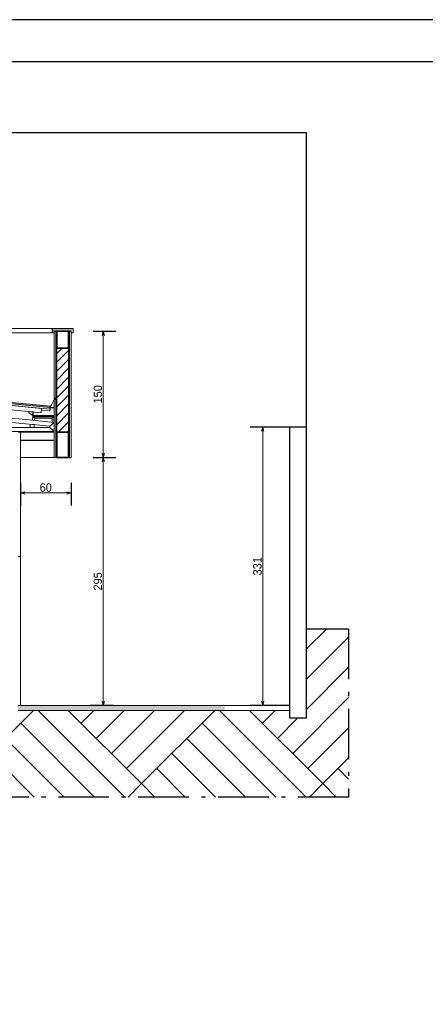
# Model space of a CAD drawing. Header units: millimetres. Extents: x -109 to 627, y -178 to 173.
# Tile 177 of 178: x 352 to 362, y 66 to 89. Entities that reach past the tile are written whole.
import ezdxf

# ---------------------------------------------------------------- set-up
doc = ezdxf.new("R2010")
doc.units = ezdxf.units.MM
doc.linetypes.add('ACAD_ISO10W100', pattern=[18.5, 12, -3, 0.5, -3])
for name, color, linetype, lineweight in [('ARQ - COTAS', 8, 'Continuous', 5), ('ARQ - ESTRUTURA - CORTE_VIGA', 6, 'Continuous', 35), ('ARQ - ESTRUTURA_VIGA', 3, 'Continuous', 15), ('ARQ - FORRO', 7, 'Continuous', 9), ('ARQ - PAREDE VISTA', 4, 'Continuous', 9), ('ARQ - PAREDES_HACHURA', 9, 'Continuous', 35), ('ARQ - PILAR', 4, 'Continuous', 15), ('ARQ - PISO', 9, 'Continuous', 5), ('ARQ - PISO_HACHURA', 8, 'Continuous', 40)]:
    doc.layers.add(name, color=color, linetype=linetype, lineweight=lineweight)
doc.styles.add('GULIM', font='Gulim.ttf')
doc.dimstyles.new('GULIM-50', dxfattribs={"dimtxt": 0.2, "dimasz": 0.1, "dimexe": 0.3, "dimexo": 0, "dimgap": 0.025, "dimtad": 1, "dimdec": 1, "dimlfac": 50, "dimzin": 12, "dimdsep": 46, "dimtxsty": 'GULIM', "dimblk": 'OPEN30', "dimcen": 0, "dimclrd": 152, "dimclre": 152, "dimclrt": 152, "dimaunit": 1, "dimadec": 0, "dimazin": 0, "dimtfac": 1.875, "dimtdec": 1, "dimtmove": 2, "dimatfit": 3, "dimldrblk": 'OPEN30', "dimfxl": 0, "dimtolj": 1, "dimtzin": 12, "dimlwd": -1, "dimarcsym": 0})

# ---------------------------------------------------------------- blocks, each defined once
blk = doc.blocks.new('out_ifc-2-Corte 1')
at = {"layer": 'ARQ - ESTRUTURA_VIGA'}
for p, q in [((14.397, 4.375), (17.147, 4.375)), ((17.147, 4.348), (17.147, 4.375)), ((17.263, 4.375), (17.147, 4.375)), ((17.147, 4.348), (17.147, 4.375)), ((17.147, 4.375), (17.263, 4.375)), ((17.147, 4.348), (17.147, 4.325)), ((17.147, 4.325), (17.147, 4.348)), ((17.148, 4.348), (17.148, 4.374)), ((17.281, 4.374), (17.148, 4.374)), ((17.281, 4.374), (17.148, 4.374)), ((17.148, 4.374), (17.148, 4.348)), ((17.148, 4.35), (17.171, 4.35)), ((17.148, 4.325), (17.148, 4.348)), ((17.148, 4.348), (17.148, 4.325)), ((17.171, 4.337), (17.171, 4.35)), ((17.171, 4.35), (17.172, 4.35)), ((17.171, 4.337), (17.171, 4.35)), ((17.171, 4.35), (17.172, 4.35)), ((17.171, 4.325), (17.171, 4.337)), ((17.171, 4.325), (17.171, 4.337)), ((17.172, 4.35), (17.372, 4.35)), ((17.172, 4.336), (17.172, 4.35)), ((17.172, 4.35), (17.172, 4.35)), ((17.172, 4.35), (17.172, 4.35)), ((17.172, 4.35), (17.172, 4.336)), ((17.172, 4.325), (17.172, 4.336)), ((17.172, 4.336), (17.172, 4.325)), ((17.263, 4.375), (17.397, 4.375)), ((17.263, 4.375), (17.397, 4.375)), ((17.281, 4.374), (17.396, 4.374)), ((17.396, 4.374), (17.281, 4.374)), ((17.372, 4.35), (17.372, 4.338)), ((17.372, 4.35), (17.372, 4.35)), ((17.372, 4.35), (17.373, 4.35)), ((17.372, 4.338), (17.372, 4.35)), ((17.372, 4.35), (17.372, 4.35)), ((17.372, 4.35), (17.373, 4.35)), ((17.372, 4.325), (17.372, 4.338)), ((17.372, 4.325), (17.372, 4.338)), ((17.373, 4.337), (17.373, 4.35)), ((17.373, 4.35), (17.373, 4.337)), ((17.373, 4.325), (17.373, 4.337)), ((17.373, 4.337), (17.373, 4.325)), ((17.396, 4.374), (17.396, 4.352)), ((17.396, 4.352), (17.396, 4.374)), ((17.396, 4.352), (17.396, 4.325)), ((17.396, 4.325), (17.396, 4.352)), ((17.397, 4.352), (17.397, 4.375)), ((17.397, 4.375), (17.397, 4.352)), ((17.397, 4.352), (17.397, 4.325)), ((17.397, 4.352), (17.397, 4.325)), ((17.147, 4.325), (14.397, 4.325)), ((17.147, 4.325), (17.159, 4.325)), ((17.159, 4.325), (17.147, 4.325)), ((17.16, 4.325), (17.148, 4.325)), ((17.148, 4.325), (17.16, 4.325)), ((17.172, 4.325), (17.159, 4.325)), ((17.172, 4.325), (17.159, 4.325)), ((17.171, 4.325), (17.16, 4.325)), ((17.16, 4.325), (17.171, 4.325)), ((17.372, 4.325), (17.384, 4.325)), ((17.384, 4.325), (17.372, 4.325)), ((17.385, 4.325), (17.373, 4.325)), ((17.373, 4.325), (17.385, 4.325)), ((17.384, 4.325), (17.397, 4.325)), ((17.397, 4.325), (17.384, 4.325)), ((17.396, 4.325), (17.385, 4.325)), ((17.385, 4.325), (17.396, 4.325)), ((17.127, 3.45), (14.142, 3.749)), ((17.127, 3.451), (14.142, 3.749)), ((13.983, 3.679), (17.018, 3.375)), ((17.023, 3.426), (13.988, 3.73)), ((14.139, 3.715), (17.124, 3.416)), ((17.121, 3.437), (14.141, 3.735)), ((17.121, 3.436), (14.141, 3.734)), ((14.187, 3.508), (17.122, 3.214)), ((15.48, 3.429), (16.913, 3.285)), ((17.018, 3.375), (17.023, 3.426)), ((17.021, 3.406), (17.122, 3.396)), ((17.126, 3.436), (17.122, 3.437)), ((17.126, 3.436), (17.122, 3.436)), ((17.122, 3.396), (17.124, 3.416)), ((17.122, 3.396), (17.124, 3.416)), ((17.124, 3.416), (17.126, 3.433)), ((17.124, 3.416), (17.126, 3.433)), ((17.126, 3.436), (17.127, 3.446)), ((17.126, 3.436), (17.126, 3.436)), ((17.126, 3.435), (17.126, 3.436)), ((17.126, 3.436), (17.126, 3.436)), ((17.126, 3.435), (17.126, 3.436)), ((17.127, 3.45), (17.127, 3.451)), ((17.127, 3.448), (17.127, 3.451)), ((17.127, 3.45), (17.127, 3.451)), ((16.872, 3.39), (16.871, 3.373)), ((16.92, 3.34), (16.871, 3.373)), ((16.871, 3.373), (16.873, 3.373)), ((16.922, 3.385), (16.872, 3.39)), ((16.873, 3.373), (16.874, 3.388)), ((16.874, 3.388), (16.92, 3.383)), ((16.918, 3.335), (16.913, 3.285)), ((16.913, 3.285), (16.916, 3.285)), ((16.92, 3.326), (16.916, 3.285)), ((16.916, 3.285), (17.169, 3.26)), ((16.92, 3.335), (16.918, 3.335)), ((16.918, 3.335), (16.92, 3.333)), ((16.92, 3.333), (16.918, 3.335)), ((16.92, 3.383), (16.92, 3.326)), ((16.92, 3.326), (16.922, 3.326)), ((16.922, 3.326), (16.922, 3.385)), ((17.17, 3.34), (16.922, 3.34)), ((17.17, 3.335), (16.922, 3.335)), ((17.169, 3.332), (16.922, 3.332)), ((17.17, 3.331), (16.922, 3.331)), ((17.17, 3.328), (16.922, 3.328)), ((16.922, 3.328), (16.922, 3.326)), ((16.922, 3.326), (17.17, 3.326)), ((16.926, 3.326), (16.941, 3.31)), ((16.941, 3.31), (16.926, 3.326)), ((16.941, 3.31), (16.938, 3.283)), ((17.147, 3.31), (16.941, 3.31)), ((17.147, 3.31), (17.163, 3.326)), ((17.163, 3.326), (17.147, 3.31)), ((17.147, 3.31), (17.147, 3.262)), ((17.168, 3.331), (17.169, 3.332)), ((17.169, 3.332), (17.168, 3.331)), ((17.169, 3.332), (17.17, 3.333)), ((17.17, 3.333), (17.169, 3.332)), ((17.169, 3.332), (17.169, 3.331)), ((17.169, 3.326), (17.169, 3.26)), ((17.17, 3.326), (17.17, 3.328)), ((17.122, 3.2), (14.222, 3.2)), ((16.885, 3.238), (16.935, 3.233)), ((16.885, 3.2), (16.885, 3.238)), ((16.885, 3.2), (16.935, 3.2)), ((16.935, 3.233), (16.935, 3.2)), ((17.172, 3.259), (17.122, 3.214)), ((17.122, 3.214), (17.172, 3.259)), ((17.122, 3.214), (17.122, 3.2)), ((17.172, 3.15), (17.122, 3.2)), ((17.122, 3.2), (17.172, 3.15)), ((17.169, 3.26), (17.172, 3.259)), ((14.222, 3.15), (17.172, 3.15))]:
    blk.add_line(p, q, dxfattribs=at)
at = {"layer": 'ARQ - PILAR'}
for p, q in [((17.142, 3.477), (17.172, 3.532)), ((17.142, 3.477), (17.172, 3.532)), ((17.143, 3.476), (17.172, 3.532)), ((17.172, 3.532), (17.143, 3.476)), ((17.172, 3.546), (17.172, 3.547)), ((17.172, 3.547), (17.172, 3.547)), ((17.172, 3.547), (17.178, 3.547)), ((17.172, 3.546), (17.172, 3.547)), ((17.172, 3.547), (17.172, 3.547)), ((17.172, 3.547), (17.178, 3.547)), ((17.178, 3.546), (17.172, 3.546)), ((17.178, 3.546), (17.172, 3.546)), ((17.176, 3.532), (17.172, 3.532)), ((17.172, 3.532), (17.176, 3.532)), ((17.172, 3.532), (17.176, 3.532)), ((17.176, 3.532), (17.172, 3.532)), ((17.176, 3.532), (17.181, 3.532)), ((17.176, 3.532), (17.182, 3.532)), ((17.176, 3.532), (17.181, 3.532)), ((17.182, 3.532), (17.176, 3.532)), ((17.182, 3.547), (17.178, 3.547)), ((17.178, 3.547), (17.182, 3.547)), ((17.181, 3.546), (17.178, 3.546)), ((17.181, 3.546), (17.178, 3.546)), ((17.181, 3.546), (17.181, 3.541)), ((17.181, 3.541), (17.181, 3.546)), ((17.181, 3.541), (17.181, 3.532)), ((17.181, 3.532), (17.181, 3.541)), ((17.182, 3.538), (17.182, 3.547)), ((17.182, 3.547), (17.182, 3.538)), ((17.182, 3.532), (17.182, 3.538)), ((17.182, 3.538), (17.182, 3.532)), ((17.142, 3.477), (17.121, 3.437)), ((17.121, 3.437), (17.142, 3.477)), ((17.121, 3.437), (17.121, 3.429)), ((17.121, 3.429), (17.121, 3.437)), ((17.121, 3.429), (17.121, 3.417)), ((17.121, 3.417), (17.121, 3.429)), ((17.121, 3.417), (17.122, 3.417)), ((17.122, 3.417), (17.121, 3.417)), ((17.122, 3.437), (17.143, 3.476)), ((17.143, 3.476), (17.122, 3.437)), ((17.122, 3.437), (17.122, 3.425)), ((17.122, 3.437), (17.122, 3.425)), ((17.172, 3.435), (17.122, 3.435)), ((17.122, 3.435), (17.122, 3.418)), ((17.122, 3.417), (17.122, 3.425)), ((17.122, 3.425), (17.122, 3.417)), ((17.122, 3.418), (17.124, 3.418)), ((17.122, 3.417), (17.122, 3.417)), ((17.122, 3.417), (17.122, 3.417)), ((17.124, 3.433), (17.17, 3.433)), ((17.124, 3.418), (17.124, 3.433)), ((17.17, 3.433), (17.17, 3.326)), ((17.172, 3.326), (17.172, 3.435)), ((17.17, 3.326), (17.172, 3.326))]:
    blk.add_line(p, q, dxfattribs=at)
blk = doc.blocks.new('_Open30')
at = {"color": 0, "linetype": 'ByBlock', "lineweight": -2}
for p, q in [((-1, 0.27), (0, 0)), ((0, 0), (-1, -0.27)), ((0, 0), (-1, 0))]:
    blk.add_line(p, q, dxfattribs=at)
blk = doc.blocks.new('*D168')
at = {"layer": 'ARQ - COTAS', "color": 152, "lineweight": -2, "transparency": 16777216}
for p, q in [((352.337, 78.082), (352.337, 77.542)), ((353.537, 78.082), (353.537, 77.542))]:
    blk.add_line(p, q, dxfattribs=at)
at = {"layer": 'ARQ - COTAS', "color": 152, "transparency": 16777216}
blk.add_line((352.437, 77.842), (353.437, 77.842), dxfattribs=at)
at = {"layer": 'Defpoints', "color": 0, "transparency": 16777216}
for p in [(352.337, 78.082), (353.537, 78.082), (353.537, 77.842)]:
    blk.add_point(p, dxfattribs=at)
at = {"layer": 'ARQ - COTAS', "color": 152, "transparency": 16777216, "xscale": 0.1, "yscale": 0.1, "zscale": 0.1, "rotation": 180}
blk.add_blockref('_Open30', (352.337, 77.842), dxfattribs=at)
at = {"layer": 'ARQ - COTAS', "color": 152, "transparency": 16777216, "xscale": 0.1, "yscale": 0.1, "zscale": 0.1}
blk.add_blockref('_Open30', (353.537, 77.842), dxfattribs=at)
at = {"layer": 'ARQ - COTAS', "color": 152, "transparency": 16777216, "insert": (352.937, 77.97), "char_height": 0.2, "width": 0.32397, "attachment_point": 5, "style": 'GULIM'}
blk.add_mtext('\\A1;60', dxfattribs=at)
blk = doc.blocks.new('*D169')
at = {"layer": 'ARQ - COTAS', "color": 152, "lineweight": -2, "transparency": 16777216}
for p, q in [((354.063, 81.688), (354.603, 81.688)), ((354.063, 78.688), (354.603, 78.688))]:
    blk.add_line(p, q, dxfattribs=at)
at = {"layer": 'ARQ - COTAS', "color": 152, "transparency": 16777216}
blk.add_line((354.303, 81.588), (354.303, 78.788), dxfattribs=at)
at = {"layer": 'Defpoints', "color": 0, "transparency": 16777216}
for p in [(354.063, 81.688), (354.063, 78.688), (354.303, 78.688)]:
    blk.add_point(p, dxfattribs=at)
at = {"layer": 'ARQ - COTAS', "color": 152, "transparency": 16777216, "xscale": 0.1, "yscale": 0.1, "zscale": 0.1}
for p, rotation in [((354.303, 81.688), 90), ((354.303, 78.688), 270)]:
    blk.add_blockref('_Open30', p, dxfattribs=dict(at, rotation=rotation))
at = {"layer": 'ARQ - COTAS', "color": 152, "transparency": 16777216, "insert": (354.175, 80.188), "char_height": 0.2, "width": 0.32397, "attachment_point": 5, "rotation": 90, "style": 'GULIM'}
blk.add_mtext('\\A1;150', dxfattribs=at)
blk = doc.blocks.new('*D170')
at = {"layer": 'ARQ - COTAS', "color": 152, "lineweight": -2, "transparency": 16777216}
for p, q in [((354.063, 78.688), (354.603, 78.688)), ((354.543, 72.788), (354.003, 72.788))]:
    blk.add_line(p, q, dxfattribs=at)
at = {"layer": 'ARQ - COTAS', "color": 152, "transparency": 16777216}
blk.add_line((354.303, 78.588), (354.303, 72.888), dxfattribs=at)
at = {"layer": 'Defpoints', "color": 0, "transparency": 16777216}
for p in [(354.063, 78.688), (354.303, 72.788), (354.543, 72.788)]:
    blk.add_point(p, dxfattribs=at)
at = {"layer": 'ARQ - COTAS', "color": 152, "transparency": 16777216, "xscale": 0.1, "yscale": 0.1, "zscale": 0.1}
for p, rotation in [((354.303, 78.688), 90), ((354.303, 72.788), 270)]:
    blk.add_blockref('_Open30', p, dxfattribs=dict(at, rotation=rotation))
at = {"layer": 'ARQ - COTAS', "color": 152, "transparency": 16777216, "insert": (354.175, 75.738), "char_height": 0.2, "width": 0.32397, "attachment_point": 5, "rotation": 90, "style": 'GULIM'}
blk.add_mtext('\\A1;295', dxfattribs=at)
blk = doc.blocks.new('*D979')
at = {"layer": 'ARQ - COTAS', "color": 152, "lineweight": -2, "transparency": 16777216}
for p, q in [((358.737, 79.408), (357.796, 79.408)), ((358.737, 72.788), (357.796, 72.788))]:
    blk.add_line(p, q, dxfattribs=at)
at = {"layer": 'ARQ - COTAS', "color": 152, "transparency": 16777216}
blk.add_line((358.096, 72.888), (358.096, 79.308), dxfattribs=at)
at = {"layer": 'Defpoints', "color": 0, "transparency": 16777216}
for p in [(358.096, 79.408), (358.737, 79.408), (358.737, 72.788)]:
    blk.add_point(p, dxfattribs=at)
at = {"layer": 'ARQ - COTAS', "color": 152, "transparency": 16777216, "xscale": 0.1, "yscale": 0.1, "zscale": 0.1}
for p, rotation in [((358.096, 79.408), 90), ((358.096, 72.788), 270)]:
    blk.add_blockref('_Open30', p, dxfattribs=dict(at, rotation=rotation))
at = {"layer": 'ARQ - COTAS', "color": 152, "transparency": 16777216, "insert": (357.968, 76.098), "char_height": 0.2, "attachment_point": 5, "rotation": 90, "style": 'GULIM'}
blk.add_mtext('\\A1;331', dxfattribs=at)

msp = doc.modelspace()

# ---------------------------------------------------------------- hatches: boundary and pattern name
h = msp.add_hatch()
h.set_pattern_fill('AR-PARQ1', color=34, scale=0.01, angle=45)
h.set_pattern_definition([(135, (-121.1007, -30.374), (-4.310523, 0), [3.048, -3.048]), (135, (-120.7415, -30.0147), (-4.310523, 0), [3.048, -3.048]), (135, (-120.3823, -29.6555), (-4.310523, 0), [3.048, -3.048]), (135, (-120.023, -29.2963), (-4.310523, 0), [3.048, -3.048]), (135, (-119.664, -28.937), (-4.310523, 0), [3.048, -3.048]), (135, (-119.3047, -28.578), (-4.310523, 0), [3.048, -3.048]), (135, (-118.9455, -28.2187), (-4.310523, 0), [3.048, -3.048]), (45, (-123.256, -28.2187), (4.310523, 0), [3.048, -3.048]), (45, (-123.6152, -27.8595), (4.310523, 0), [3.048, -3.048]), (45, (-123.9744, -27.5003), (4.310523, 0), [3.048, -3.048]), (45, (-124.3336, -27.141), (4.310523, 0), [3.048, -3.048]), (45, (-124.6928, -26.782), (4.310523, 0), [3.048, -3.048]), (45, (-125.052, -26.4226), (4.310523, 0), [3.048, -3.048]), (45, (-125.4113, -26.0634), (4.310523, 0), [3.048, -3.048])])
h.paths.add_polyline_path([(360.13716, 74.6081), (359.13716, 74.6081), (359.13716, 72.4881), (358.73716, 72.4881), (358.73716, 72.6681), (352.27716, 72.6681), (352.27716, 72.4881), (351.99716, 72.4881), (351.99716, 73.0281), (335.07716, 73.0281), (335.07716, 72.4881), (334.79716, 72.4881), (334.79716, 73.0881), (334.67716, 73.0881), (334.67716, 72.4881), (334.39716, 72.4881), (334.39716, 73.0281), (317.47716, 73.0281), (317.47716, 72.4881), (317.19716, 72.4881), (317.19716, 73.0281), (308.87716, 73.0281), (308.87716, 72.4881), (308.59716, 72.4881), (308.59716, 73.0281), (300.27716, 73.0281), (300.27716, 72.4881), (299.99716, 72.4881), (299.99716, 73.0281), (283.07716, 73.0281), (283.07716, 72.4881), (282.79716, 72.4881), (282.79716, 73.0281), (265.87716, 73.0281), (265.87716, 72.4881), (265.59716, 72.4881), (265.59716, 72.6681), (264.33716, 72.6681), (264.33716, 72.7881), (259.13716, 72.7881), (259.13716, 72.4881), (258.73716, 72.4881), (258.73716, 70.6081), (360.13716, 70.6081)])
at = {"layer": 'ARQ - PAREDES_HACHURA'}
for points in [[(353.19716, 78.6881), (353.19716, 81.6881), (353.17716, 81.6881), (353.17716, 78.6881)], [(353.49716, 78.6881), (353.49716, 81.6881), (353.47716, 81.6881), (353.47716, 78.6881)]]:
    msp.add_hatch(color=256, dxfattribs=at).paths.add_polyline_path(points, flags=0)
h = msp.add_hatch(dxfattribs=at)
h.set_pattern_fill('FP_4', color=256, scale=2, style=0, pattern_type=2)
h.set_pattern_definition([(45, (309.22501, 77.07121), (-0.106066, 0.106066), [])])
h.paths.add_polyline_path([(353.47716, 79.2881), (353.47716, 81.2881), (353.19716, 81.2881), (353.19716, 79.2881)], flags=0)
at = {"layer": 'ARQ - PISO_HACHURA'}
h = msp.add_hatch(dxfattribs=at)
h.set_pattern_fill('FP_5', color=256, scale=2, style=0, pattern_type=2)
h.set_pattern_definition([(50, (309.225, 77.0712), (0.7295975, -0.063934), [0.076, -0.838]), (355, (309.225, 77.0712), (-0.141842, 0.765274), [0.06, -0.67]), (100.451, (309.285, 77.0652), (0.588716, 0.700409), [0.064, -0.712]), (46.184, (309.225, 77.2752), (1.084144, -0.167138), [0.114, -1.258]), (96.636, (309.315, 77.2612), (0.949911, 0.990408), [0.098, -1.068]), (351.184, (309.225, 77.2752), (0.94898, 0.990257), [0.092, -1.006]), (21, (309.327, 77.2232), (0.6071245, -0.409634), [0.076, -0.838]), (326, (309.327, 77.2232), (0.246955, 0.73809), [0.06, -0.67]), (71.451, (309.377, 77.1892), (0.854468, 0.327177), [0.064, -0.712]), (37.5, (309.225, 77.0712), (0.0130863, 0.3377643), [0.034, -0.628, 0.034, -0.648, -0.674]), (37.5, (309.225, 77.0712), (0.0130863, 0.3377643), [-1.344, 0.034, -0.64]), (7.5, (309.225, 77.0712), (0.268029, 0.4004104), [0.034, -0.354, 0.034, -0.614, -0.256]), (7.5, (309.225, 77.0712), (0.268029, 0.4004104), [-1.036, 0.034, -0.224]), (327.5, (308.999, 77.0712), (0.5425395, -0.0231283), [0.034, -0.22, 0.034, -0.758, -1.052]), (327.5, (308.999, 77.0712), (0.5425395, -0.0231283), [-1.046, 0.034, -1.018]), (317.5, (308.897, 77.0712), (0.592899, 0.102327), [0.034, -0.296, 0.034, -0.492, -0.746]), (317.5, (308.897, 77.0712), (0.592899, 0.102327), [-0.856, 0.034, -0.714])])
h.paths.add_polyline_path([(352.27716, 72.6681), (357.19229, 72.6681), (357.19229, 72.7881), (352.27716, 72.7881)], flags=0)
h.paths.add_polyline_path([(264.33716, 72.6681), (265.59716, 72.6681), (265.59716, 72.7881), (264.33716, 72.7881)], flags=0)

# ---------------------------------------------------------------- linework, layer by layer
at = {"color": 2}
for p, q in [((359.13716, 86.4081), (258.73716, 86.4081)), ((359.13716, 79.4081), (359.13716, 86.4081))]:
    msp.add_line(p, q, dxfattribs=at)
for p, q in [((358.73716, 72.4881), (358.73716, 79.4081)), ((359.13716, 79.4081), (358.73716, 79.4081)), ((359.13716, 72.4881), (359.13716, 79.4081)), ((358.73716, 72.4881), (359.13716, 72.4881))]:
    msp.add_line(p, q)
msp.add_lwpolyline([(249.40715, 0), (399.90715, 0), (399.90715, 89.1), (249.40715, 89.1)], close=True, dxfattribs=at)
at = {"color": 6}
msp.add_lwpolyline([(251.90715, 1), (398.90715, 1), (398.90715, 88.1), (251.90715, 88.1)], close=True, dxfattribs=at)
at = {"color": 2, "linetype": 'ACAD_ISO10W100', "ltscale": 0.1}
msp.add_lwpolyline([(359.13716, 74.6081), (360.13716, 74.6081), (360.13716, 70.6081), (258.73716, 70.6081), (258.73716, 72.4881)], dxfattribs=at)
at = {"layer": 'ARQ - ESTRUTURA - CORTE_VIGA'}
for p, q in [((353.47716, 81.6881), (353.19716, 81.6881)), ((353.19716, 81.6881), (353.19716, 81.2881)), ((353.47716, 81.2881), (353.47716, 81.6881)), ((353.19716, 81.2881), (353.47716, 81.2881)), ((353.47716, 79.2881), (353.19716, 79.2881)), ((353.19716, 79.2881), (353.19716, 78.6881)), ((353.47716, 78.6881), (353.47716, 79.2881)), ((353.19716, 78.6881), (353.47716, 78.6881))]:
    msp.add_line(p, q, dxfattribs=at)
at = {"layer": 'ARQ - FORRO'}
for p, q in [((353.13716, 79.0981), (352.33716, 79.0981)), ((352.33716, 79.0881), (353.13716, 79.0881))]:
    msp.add_line(p, q, dxfattribs=at)
at = {"layer": 'ARQ - PAREDE VISTA'}
for p, q in [((353.13716, 81.6881), (353.13716, 78.6881)), ((353.19716, 81.6881), (353.13716, 81.6881)), ((353.17716, 81.6881), (353.17716, 78.6881)), ((353.19716, 78.6881), (353.19716, 81.6881)), ((353.53716, 81.6881), (353.47716, 81.6881)), ((353.47716, 81.6881), (353.47716, 78.6881)), ((353.49716, 78.6881), (353.49716, 81.6881)), ((353.53716, 78.6881), (353.53716, 81.6881)), ((353.47716, 81.2881), (353.19716, 81.2881)), ((352.33716, 79.2881), (352.27716, 79.2881)), ((352.33716, 72.7881), (352.33716, 79.2881)), ((353.13716, 79.2881), (352.33716, 79.2881)), ((353.19716, 79.2881), (353.47716, 79.2881)), ((352.33716, 78.6881), (353.13716, 78.6881)), ((353.13716, 78.6881), (353.19716, 78.6881)), ((353.47716, 78.6881), (353.53716, 78.6881)), ((352.33716, 76.3281), (352.27716, 76.3281))]:
    msp.add_line(p, q, dxfattribs=at)
at = {"layer": 'ARQ - PISO'}
for p, q in [((358.73716, 72.7881), (352.27716, 72.7881)), ((352.27716, 72.6681), (358.73716, 72.6681))]:
    msp.add_line(p, q, dxfattribs=at)

# ---------------------------------------------------------------- block references
at = {"xscale": 2, "yscale": 2, "zscale": 2}
msp.add_blockref('out_ifc-2-Corte 1', (318.79301, 73.00121), dxfattribs=at)

# ---------------------------------------------------------------- dimensions: what is measured, and where the dimension line sits
at = {"layer": 'ARQ - COTAS'}
for base, p1, p2, picture, middle in [((354.30267, 78.6881), (354.06267, 81.6881), (354.06267, 78.6881), '*D169', (354.17488, 80.1881)), ((354.30267, 72.7881), (354.06267, 78.6881), (354.54267, 72.7881), '*D170', (354.17514, 75.7381))]:
    dim = msp.add_linear_dim(base=base, p1=p1, p2=p2, angle=90, dimstyle='GULIM-50', dxfattribs=at)
    dim.commit()
    dim.dimension.update_dxf_attribs({"geometry": picture, "text_midpoint": middle})
dim = msp.add_aligned_dim(p1=(358.73716, 72.7881), p2=(358.73716, 79.4081), distance=0.64096, dimstyle='GULIM-50', dxfattribs=at)
dim.commit()
dim.dimension.update_dxf_attribs({"geometry": '*D979', "text_midpoint": (357.9684, 76.0981)})
dim = msp.add_linear_dim(base=(353.53716, 77.84199), p1=(352.33716, 78.08199), p2=(353.53716, 78.08199), dimstyle='GULIM-50', dxfattribs=at)
dim.commit()
dim.dimension.update_dxf_attribs({"geometry": '*D168', "text_midpoint": (352.93716, 77.96952)})

doc.saveas('drawing.dxf')
